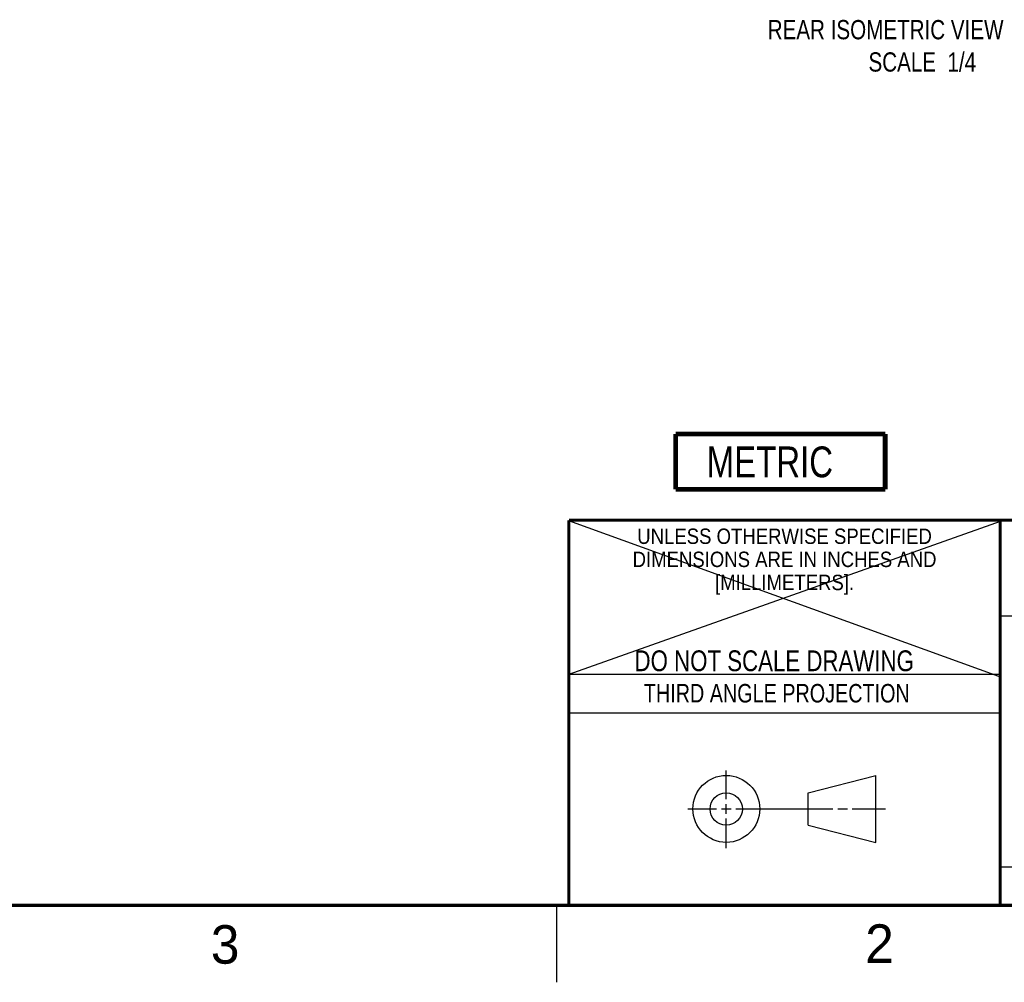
# Model space of a CAD drawing. Header units: inches. Extents: x 0 to 34, y 0 to 22.
# Tile 32 of 88: x 22 to 28.4, y 0 to 6.2. Entities that reach past the tile are written whole.
import ezdxf

# ---------------------------------------------------------------- set-up
doc = ezdxf.new("R2010")
doc.units = ezdxf.units.IN
doc.header["$LTSCALE"] = 1.87
doc.header["$MEASUREMENT"] = 0
doc.layers.get('0').update_dxf_attribs({"linetype": 'CONTINUOUS'})
doc.layers.add('DETAIL', color=7, linetype='CONTINUOUS')
doc.styles.get("Standard").update_dxf_attribs({"font": 'txt', "width": 0.8})
doc.styles.add('TEXTSTYLE_2', font='txt')
doc.styles.add('TEXTSTYLE_3', font='txt', dxfattribs={"width": 0.9})

# ---------------------------------------------------------------- blocks, each defined once
blk = doc.blocks.new('METRIC_BL2', base_point=(26.9532, 3.3798))
at = {"layer": 'DETAIL', "color": 7, "linetype": 'CONTINUOUS', "const_width": 0.0309}
for points in [[(26.2732, 3.5598), (27.6332, 3.5598)], [(26.2732, 3.5598), (26.2732, 3.1998)], [(27.6332, 3.5598), (27.6332, 3.1998)], [(26.2732, 3.1998), (27.6332, 3.1998)]]:
    blk.add_lwpolyline(points, dxfattribs=at)
at = {"layer": 'DETAIL', "color": 2, "linetype": 'CONTINUOUS', "width": 0.8}
blk.add_text('METRIC', height=0.2, dxfattribs=at).set_placement((26.4745, 3.2787))

msp = doc.modelspace()

# ---------------------------------------------------------------- linework, layer by layer
at = {"color": 2, "linetype": 'CONTINUOUS'}
for p, q in [((28.38, 2.38), (28.61, 2.38)), ((25.58, 2), (28.38, 2)), ((25.58, 1.75), (28.38, 1.75)), ((26.6016, 1.1882), (26.6016, 1.375)), ((26.6016, 1.0944), (26.6016, 1.1569)), ((26.3514, 1.1257), (26.5391, 1.1257)), ((26.5703, 1.1257), (26.6328, 1.1257)), ((26.6641, 1.1257), (27.2943, 1.1257)), ((27.3256, 1.1257), (27.3881, 1.1257)), ((27.4193, 1.1257), (27.6351, 1.1257)), ((26.6016, 0.8704), (26.6016, 1.0632)), ((28.38, 0.75), (33.5, 0.75)), ((25.5, 0.5), (25.5, 0))]:
    msp.add_line(p, q, dxfattribs=at)
at = {"color": 7, "linetype": 'CONTINUOUS'}
for p, q in [((27.1331, 1.23), (27.5726, 1.3428)), ((27.5726, 0.9086), (27.5726, 1.3428)), ((27.1331, 1.02), (27.1331, 1.23)), ((27.1331, 1.02), (27.5726, 0.9086))]:
    msp.add_line(p, q, dxfattribs=at)
at = {"color": 7, "linetype": 'CONTINUOUS', "const_width": 0.02}
for points in [[(25.58, 3), (33.5, 3)], [(25.58, 3), (25.58, 0.5)], [(28.38, 3), (28.38, 0.5)], [(0.5, 0.5), (33.5, 0.5)]]:
    msp.add_lwpolyline(points, dxfattribs=at)
at = {"color": 7, "linetype": 'CONTINUOUS'}
for centre, radius in [((26.6016, 1.1257), 0.2171), ((26.601, 1.125), 0.105)]:
    msp.add_circle(centre, radius, dxfattribs=at)
at = {"layer": 'DETAIL', "color": 7, "linetype": 'CONTINUOUS'}
for p, q in [((28.387, 2.9944), (25.5738, 1.9968)), ((25.5783, 2.9989), (28.369, 1.9878))]:
    msp.add_line(p, q, dxfattribs=at)

# ---------------------------------------------------------------- block references
at = {"layer": 'DETAIL', "color": 2, "linetype": 'CONTINUOUS'}
msp.add_blockref('METRIC_BL2', (26.9532, 3.3798), dxfattribs=at)

# ---------------------------------------------------------------- texts
at = {"color": 2, "linetype": 'CONTINUOUS', "line_spacing_factor": 0.9}
for s, insert, char_height, width, attachment_point, style in [('UNLESS OTHERWISE SPECIFIED', (26.9799, 2.9459), 0.1, 2.34, 2, 'TEXTSTYLE_3'), ('DIMENSIONS ARE IN INCHES AND', (26.9799, 2.7959), 0.1, 2.52, 2, 'TEXTSTYLE_3'), ('[MILLIMETERS].', (26.9799, 2.6459), 0.1, 1.26, 2, 'TEXTSTYLE_3'), ('3', (23.2555, 0.371), 0.25, 0.25, 1, 'TEXTSTYLE_2'), ('2', (27.5035, 0.3763), 0.25, 0.25, 1, 'TEXTSTYLE_2')]:
    msp.add_mtext(s, dxfattribs=dict(at, insert=insert, char_height=char_height, width=width, attachment_point=attachment_point, style=style))
at = {"color": 7, "linetype": 'CONTINUOUS', "insert": (26.9127, 2.1549), "char_height": 0.135, "width": 2.16, "attachment_point": 2, "line_spacing_factor": 0.9}
msp.add_mtext('DO NOT SCALE DRAWING', dxfattribs=at)
at = {"color": 2, "linetype": 'CONTINUOUS', "insert": (26.9296, 1.9368), "char_height": 0.12, "width": 2.112, "attachment_point": 2, "line_spacing_factor": 0.9}
msp.add_mtext('THIRD ANGLE PROJECTION', dxfattribs=at)
at = {"layer": 'DETAIL', "color": 2, "linetype": 'CONTINUOUS', "char_height": 0.125, "line_spacing_factor": 0.9}
for s, insert, width, attachment_point in [('REAR ISOMETRIC VIEW', (26.8707, 6.2473), 1.9, 1), ('SCALE  1/4', (28.2235, 6.0375), 1, 3)]:
    msp.add_mtext(s, dxfattribs=dict(at, insert=insert, width=width, attachment_point=attachment_point))

doc.saveas('drawing.dxf')
